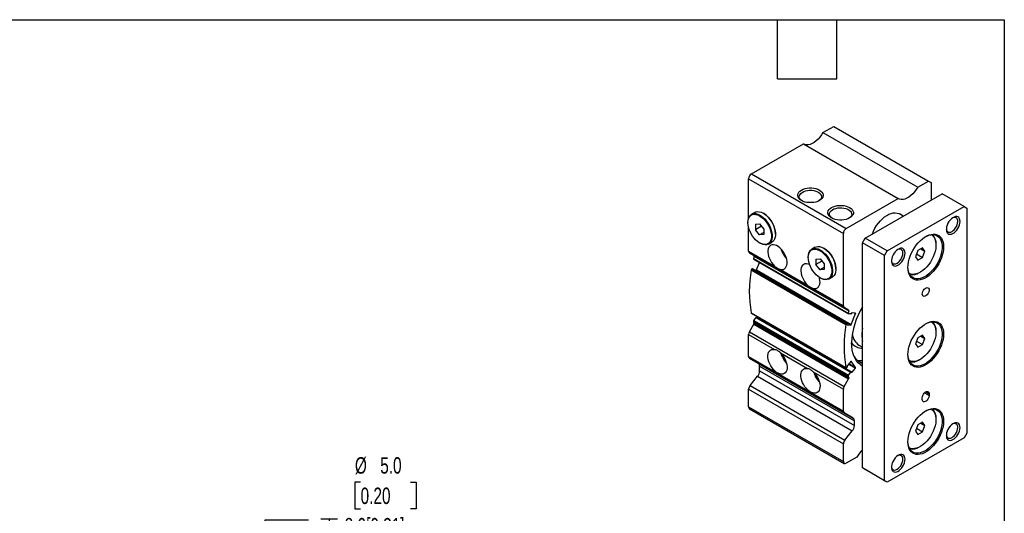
# Model space of a CAD drawing. Header units: millimetres. Extents: x 25 to 1092, y 25 to 838.
# Tile 5 of 5: x 585 to 1092, y 584 to 838. Entities that reach past the tile are written whole.
import ezdxf

# ---------------------------------------------------------------- set-up
doc = ezdxf.new("R2010")
doc.units = ezdxf.units.MM
doc.header["$LTSCALE"] = 4
doc.linetypes.add('SLD-Solid', pattern=[0])
doc.layers.add('DIMENSIONS', color=140, linetype='SLD-Solid', lineweight=25)
doc.layers.add('TEXT', color=140, linetype='SLD-Solid', lineweight=25)
doc.styles.add('SLDTEXTSTYLE0', font='TXT', dxfattribs={"width": 0.7})
doc.dimstyles.new('SLDDIMSTYLE3', dxfattribs={"dimtxt": 8.632031, "dimasz": 13.208, "dimexe": 0, "dimexo": 0.0625, "dimgap": 2.158008, "dimtad": 0, "dimtih": 1, "dimtoh": 1, "dimrnd": 1e-09, "dimzin": 4, "dimdsep": 46, "dimtxsty": 'SLDTEXTSTYLE0', "dimsah": 1, "dimcen": 0, "dimadec": 0, "dimazin": 1, "dimtfac": 1, "dimtofl": 0, "dimtmove": 0, "dimatfit": 3, "dimfxl": 0, "dimfrac": 2, "dimtolj": 1, "dimtzin": 12, "dimarcsym": 0})

# ---------------------------------------------------------------- blocks, each defined once
blk = doc.blocks.new('SW_SYMBOL_HOLE_DEPTH')
at = {"layer": 'DIMENSIONS', "color": 0}
for p, q in [((0, 3500), (3200, 3500)), ((400, 2220), (1600, 300)), ((1600, 3500), (1600, 300)), ((2800, 2220), (1600, 300))]:
    blk.add_line(p, q, dxfattribs=at)
blk = doc.blocks.new('_D_14')
at = {"layer": 'DIMENSIONS'}
for p, q in [((760.58, 600.02), (757.68, 600.02)), ((757.68, 600.02), (757.68, 586.3)), ((786.23, 600.02), (789.13, 600.02)), ((789.13, 600.02), (789.13, 586.3)), ((757.68, 586.3), (760.58, 586.3)), ((789.13, 586.3), (786.23, 586.3)), ((702.69, 487.08), (711.47, 580.63)), ((711.47, 580.63), (733.69, 580.63))]:
    blk.add_line(p, q, dxfattribs=at)
blk.add_solid([(702.69, 487.08), (705.95, 500.04), (701.9, 500.42)], dxfattribs=at)
at = {"layer": 'DIMENSIONS', "xscale": 0.002688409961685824, "yscale": 0.002688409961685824, "zscale": 0.002688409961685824}
blk.add_blockref('SW_SYMBOL_HOLE_DEPTH', (740.04, 571.79), dxfattribs=at)
at = {"layer": 'DIMENSIONS', "char_height": 8.467, "attachment_point": 1, "style": 'SLDTEXTSTYLE0'}
for s, insert in [('%%c', (757.65, 612.87)), ('5.0', (770.69, 612.87)), ('0.20', (760.58, 597.22)), ('8.0[0.31]', (752.39, 581.56)), ('H7', (765.57, 567.85))]:
    blk.add_mtext(s, dxfattribs=dict(at, insert=insert))

msp = doc.modelspace()

# ---------------------------------------------------------------- linework, layer by layer
for p, q in [((998.78, 780.051), (1004.337, 783.259)), ((1004.337, 783.259), (1053.128, 755.093)), ((998.78, 780.051), (1047.571, 751.885)), ((961.911, 758.767), (988.681, 774.221)), ((988.681, 774.221), (1037.472, 746.055)), ((960.497, 756.318), (1009.287, 728.151)), ((960.497, 736.207), (960.497, 756.318)), ((961.911, 758.767), (1010.701, 730.601)), ((1047.571, 751.885), (1053.128, 755.093)), ((1053.128, 755.093), (1054.542, 754.276)), ((1054.542, 754.276), (1054.542, 745.296)), ((1010.701, 730.601), (1037.472, 746.055)), ((1020.601, 725.702), (1060.199, 748.562)), ((1071.513, 742.031), (1060.199, 748.562)), ((1031.915, 719.171), (1071.513, 742.031)), ((1071.513, 742.031), (1072.927, 741.214)), ((1072.927, 741.214), (1072.927, 625.265)), ((963.638, 738.956), (961.941, 737.976)), ((968.276, 738.395), (968.064, 738.517)), ((1040.171, 737), (1038.164, 738.158)), ((960.108, 733.924), (960.108, 733.679)), ((960.497, 719.025), (960.497, 730.991)), ((964.032, 732.828), (966.154, 733.018)), ((964.032, 732.828), (964.032, 729.999)), ((967.138, 731.793), (964.032, 729.999)), ((966.154, 733.018), (968.275, 730.379)), ((966.154, 727.361), (964.032, 729.999)), ((968.275, 728.585), (966.154, 727.361)), ((968.275, 727.55), (966.154, 727.361)), ((968.275, 730.379), (968.275, 727.55)), ((974.321, 727.679), (974.321, 727.924)), ((1009.287, 690.859), (1009.287, 728.151)), ((1019.187, 723.253), (1020.601, 725.702)), ((1031.915, 719.171), (1020.601, 725.702)), ((966.153, 723.208), (966.365, 723.086)), ((970.79, 722.647), (972.487, 723.627)), ((994.751, 720.995), (993.054, 720.015)), ((999.389, 720.434), (999.177, 720.556)), ((1030.5, 716.722), (1019.187, 723.253)), ((1019.187, 607.304), (1019.187, 723.253)), ((1050.11, 720.693), (1047.66, 719.278)), ((1051.335, 718.95), (1050.11, 720.693)), ((1057.017, 722.23), (1057.017, 722.638)), ((960.497, 719.025), (973.848, 711.318)), ((960.911, 718.109), (1009.701, 689.943)), ((963.161, 716.81), (960.911, 718.109)), ((962.971, 715.279), (1011.761, 687.113)), ((963.161, 716.81), (1011.952, 688.643)), ((963.247, 716.443), (1012.038, 688.277)), ((991.221, 715.963), (991.221, 715.718)), ((1030.5, 716.722), (1031.915, 719.171)), ((1030.5, 600.773), (1030.5, 716.722)), ((1047.66, 719.278), (1046.436, 716.122)), ((1046.436, 716.122), (1047.66, 714.379)), ((1047.004, 717.586), (1050.11, 715.793)), ((1047.66, 714.379), (1050.11, 715.793)), ((1049.213, 720.175), (1051.335, 718.95)), ((1050.11, 715.793), (1051.335, 718.95)), ((963.059, 714.921), (1011.849, 686.755)), ((964.567, 709.302), (966.072, 713.182)), ((995.145, 714.867), (997.266, 715.057)), ((995.145, 714.867), (995.145, 712.038)), ((998.251, 713.832), (995.145, 712.038)), ((997.266, 709.4), (995.145, 712.038)), ((997.266, 715.057), (999.388, 712.418)), ((999.388, 710.624), (997.266, 709.4)), ((999.388, 712.418), (999.388, 709.589)), ((961.811, 709.352), (1010.601, 681.186)), ((962.334, 709.926), (1011.124, 681.76)), ((962.334, 709.926), (962.491, 709.912)), ((962.491, 709.912), (1011.281, 681.746)), ((1011.325, 681.732), (962.535, 709.898)), ((963.964, 709.073), (964.277, 709.045)), ((964.277, 709.045), (1013.067, 680.879)), ((964.567, 709.302), (1013.357, 681.136)), ((976.844, 709.588), (990.818, 701.521)), ((997.265, 705.247), (997.477, 705.125)), ((999.388, 709.589), (997.266, 709.4)), ((1001.903, 704.686), (1003.6, 705.666)), ((1005.433, 709.718), (1005.433, 709.963)), ((1048.533, 707.942), (1048.886, 708.146)), ((993.815, 699.791), (1009.287, 690.859)), ((1011.952, 688.643), (1009.701, 689.943)), ((961.811, 687.218), (1010.601, 659.052)), ((961.907, 687.067), (1010.697, 658.901)), ((1013.429, 656.695), (964.639, 684.861)), ((965.015, 684.832), (965.257, 685.133)), ((965.015, 684.832), (1013.805, 656.666)), ((1013.173, 686.621), (1011.923, 686.733)), ((1013.357, 681.136), (1015.567, 686.831)), ((1013.516, 687.014), (1013.463, 686.878)), ((1015.489, 687.121), (1013.805, 687.271)), ((1014.987, 687.166), (1015.567, 686.831)), ((960.911, 677.422), (963.161, 681.32)), ((962.971, 682.631), (1011.761, 654.465)), ((963.132, 683.197), (964.383, 684.752)), ((963.132, 683.197), (1011.923, 655.031)), ((963.161, 681.32), (1011.952, 653.154)), ((963.247, 681.786), (1012.038, 653.62)), ((964.383, 684.752), (1013.173, 656.586)), ((1011.124, 681.76), (1011.281, 681.746)), ((1011.359, 681.456), (1011.306, 681.319)), ((1011.306, 681.074), (1011.383, 681.029)), ((1011.383, 681.029), (1013.067, 680.879)), ((960.497, 676.028), (973.848, 668.321)), ((960.497, 664.725), (960.497, 676.028)), ((960.911, 677.422), (1009.701, 649.256)), ((1050.11, 675.783), (1047.66, 674.369)), ((1049.213, 675.265), (1051.335, 674.04)), ((1051.335, 674.04), (1050.11, 675.783)), ((1057.017, 677.32), (1057.017, 677.729)), ((1017.332, 670.635), (1019.187, 669.564)), ((1047.66, 674.369), (1046.436, 671.212)), ((1046.436, 671.212), (1047.66, 669.469)), ((1047.004, 672.677), (1050.11, 670.884)), ((1047.66, 669.469), (1050.11, 670.884)), ((1050.11, 670.884), (1051.335, 674.04)), ((960.497, 664.725), (1009.287, 636.559)), ((976.844, 666.591), (990.818, 658.524)), ((960.911, 663.809), (1009.701, 635.643)), ((965.532, 661.141), (960.911, 663.809)), ((965.532, 661.141), (1014.323, 632.974)), ((966.154, 659.767), (1014.944, 631.601)), ((966.154, 657.297), (966.154, 659.767)), ((1011.306, 659.732), (1011.359, 659.657)), ((1013.067, 662.207), (1011.383, 660.112)), ((1011.943, 660.808), (1015.489, 658.761)), ((1012.176, 661.098), (1015.567, 659.14)), ((1013.279, 662.329), (1013.357, 662.284)), ((1015.567, 659.14), (1013.357, 662.284)), ((1048.533, 663.033), (1048.886, 663.237)), ((961.204, 649.725), (965.093, 654.563)), ((965.093, 654.563), (1013.883, 626.397)), ((966.154, 657.297), (1014.944, 629.131)), ((993.815, 656.794), (1009.287, 647.862)), ((1011.281, 659.277), (1011.124, 659.082)), ((1011.923, 655.031), (1013.173, 656.586)), ((1013.463, 656.664), (1013.516, 656.589)), ((1013.805, 656.666), (1015.489, 658.761)), ((961.204, 649.725), (1009.994, 621.559)), ((1009.701, 649.256), (1011.952, 653.154)), ((960.497, 647.903), (1009.287, 619.737)), ((960.497, 638.736), (960.497, 647.903)), ((1009.287, 636.559), (1009.287, 647.862)), ((1050.313, 644.892), (1050.286, 644.836)), ((1051.112, 646.028), (1053.481, 644.66)), ((1051.713, 646.497), (1053.481, 645.476)), ((1053.481, 645.476), (1053.481, 644.66)), ((1049.946, 642.619), (1049.946, 643.435)), ((960.497, 638.736), (1009.287, 610.57)), ((960.911, 637.82), (1009.701, 609.654)), ((1014.323, 632.974), (1009.701, 635.643)), ((1014.944, 629.131), (1014.944, 631.601)), ((1047.66, 629.459), (1046.436, 626.302)), ((1050.11, 630.873), (1047.66, 629.459)), ((1049.213, 630.355), (1051.335, 629.13)), ((1051.335, 629.13), (1050.11, 630.873)), ((1050.11, 625.974), (1051.335, 629.13)), ((1057.017, 632.411), (1057.017, 632.819)), ((1009.994, 621.559), (1013.883, 626.397)), ((1046.436, 626.302), (1047.66, 624.56)), ((1047.004, 627.767), (1050.11, 625.974)), ((1047.66, 624.56), (1050.11, 625.974)), ((1072.927, 625.265), (1071.513, 622.816)), ((1009.287, 610.57), (1009.287, 619.737)), ((1071.513, 622.816), (1031.915, 599.956)), ((1048.533, 618.123), (1048.886, 618.327)), ((1016.258, 612.961), (1010.701, 609.753)), ((1030.5, 600.773), (1019.187, 607.304)), ((1020.601, 606.487), (1019.187, 607.304)), ((1031.915, 599.956), (1020.601, 606.487)), ((1031.915, 599.956), (1030.5, 600.773))]:
    msp.add_line(p, q)
at = {"flags": 128}
for points in [[(998.78, 780.051), (998.014, 778.828), (997.159, 777.69), (996.232, 776.659), (995.253, 775.757), (994.242, 775.003), (993.22, 774.413), (992.209, 774), (991.23, 773.771), (990.303, 773.732), (989.447, 773.883), (988.782, 774.163)], [(987.665, 745.06), (986.928, 745.567), (986.354, 746.141), (985.962, 746.763), (985.763, 747.415), (985.763, 748.076), (985.962, 748.728), (986.354, 749.35), (986.928, 749.924), (987.665, 750.431), (988.543, 750.856), (989.536, 751.187), (990.614, 751.414), (991.743, 751.529), (992.89, 751.529), (994.019, 751.414), (995.097, 751.187), (996.09, 750.856), (996.968, 750.431), (997.705, 749.924), (998.279, 749.35), (998.671, 748.728), (998.87, 748.076), (998.87, 747.415), (998.671, 746.763), (998.279, 746.141), (997.705, 745.567), (996.968, 745.06), (996.09, 744.635), (995.097, 744.304), (994.019, 744.077), (992.89, 743.962), (991.743, 743.962), (990.614, 744.077), (989.536, 744.304), (988.543, 744.635), (987.665, 745.06)], [(1047.571, 751.885), (1046.805, 750.662), (1045.949, 749.523), (1045.022, 748.492), (1044.043, 747.591), (1043.032, 746.837), (1042.01, 746.247), (1040.999, 745.834), (1040.02, 745.605), (1039.093, 745.566), (1038.238, 745.717), (1037.472, 746.055)], [(987.988, 744.886), (987.577, 745.195), (987.056, 745.746), (986.725, 746.344), (986.596, 746.968), (986.673, 747.594), (986.955, 748.201), (987.43, 748.766), (988.082, 749.269), (988.887, 749.691), (989.816, 750.018), (990.835, 750.238), (991.908, 750.342), (992.996, 750.327), (994.059, 750.193), (995.059, 749.946), (995.96, 749.594), (996.729, 749.15), (997.339, 748.63), (997.767, 748.052), (997.999, 747.439), (998.024, 746.811), (997.844, 746.192), (997.464, 745.603), (996.898, 745.067), (996.645, 744.886)], [(1003.221, 736.08), (1002.484, 736.587), (1001.911, 737.16), (1001.519, 737.782), (1001.319, 738.434), (1001.319, 739.096), (1001.519, 739.748), (1001.911, 740.37), (1002.484, 740.943), (1003.221, 741.45), (1004.1, 741.876), (1005.093, 742.207), (1006.17, 742.433), (1007.3, 742.548), (1008.446, 742.548), (1009.576, 742.433), (1010.653, 742.207), (1011.646, 741.876), (1012.525, 741.45), (1013.262, 740.943), (1013.835, 740.37), (1014.227, 739.748), (1014.426, 739.096), (1014.426, 738.434), (1014.227, 737.782), (1013.835, 737.16), (1013.262, 736.587), (1012.525, 736.08), (1011.646, 735.654), (1010.653, 735.323), (1009.576, 735.097), (1008.446, 734.982), (1007.3, 734.982), (1006.17, 735.097), (1005.093, 735.323), (1004.1, 735.654), (1003.221, 736.08)], [(1003.514, 735.926), (1003.134, 736.214), (1002.612, 736.766), (1002.281, 737.364), (1002.152, 737.987), (1002.23, 738.614), (1002.511, 739.221), (1002.987, 739.785), (1003.639, 740.288), (1004.444, 740.711), (1005.372, 741.038), (1006.392, 741.257), (1007.465, 741.361), (1008.552, 741.346), (1009.615, 741.213), (1010.615, 740.965), (1011.516, 740.613), (1012.286, 740.169), (1012.895, 739.649), (1013.324, 739.072), (1013.555, 738.458), (1013.581, 737.83), (1013.4, 737.211), (1013.02, 736.623), (1012.454, 736.086), (1012.202, 735.905)], [(960.108, 733.924), (960.181, 734.985), (960.399, 735.936), (960.758, 736.756), (961.247, 737.424), (961.857, 737.926), (962.572, 738.249), (963.376, 738.386), (964.25, 738.334), (965.174, 738.094), (966.126, 737.671), (967.083, 737.076), (968.024, 736.322), (968.926, 735.428), (969.767, 734.413), (970.529, 733.303), (971.194, 732.122), (971.745, 730.899), (972.17, 729.662), (972.459, 728.441), (972.605, 727.263), (972.605, 726.156), (972.459, 725.147), (972.17, 724.26), (971.745, 723.513), (971.194, 722.927), (970.529, 722.513), (969.767, 722.282), (968.926, 722.24), (968.024, 722.386), (967.083, 722.719), (966.365, 723.086)], [(960.108, 733.679), (960.179, 734.704), (960.39, 735.623), (960.736, 736.415), (961.209, 737.06), (961.798, 737.545), (962.489, 737.857), (963.265, 737.99), (964.11, 737.939), (965.003, 737.707), (965.922, 737.299), (966.847, 736.724), (967.756, 735.996), (968.627, 735.132), (969.44, 734.152), (970.176, 733.079), (970.818, 731.938), (971.35, 730.757), (971.761, 729.562), (972.04, 728.382), (972.182, 727.244), (972.182, 726.175), (972.04, 725.2), (971.761, 724.342), (971.35, 723.621), (970.818, 723.055), (970.176, 722.655), (969.44, 722.432), (968.627, 722.391), (967.756, 722.532), (966.847, 722.854), (965.922, 723.347), (965.003, 724), (964.11, 724.798), (963.265, 725.723), (962.489, 726.753), (961.798, 727.863), (961.209, 729.027), (960.736, 730.219), (960.39, 731.41), (960.179, 732.573), (960.108, 733.679)], [(963.638, 738.956), (964.269, 739.228), (965.073, 739.366), (965.948, 739.313), (966.871, 739.073), (967.823, 738.651), (968.78, 738.056), (969.721, 737.302), (970.623, 736.408), (971.464, 735.393), (972.226, 734.283), (972.891, 733.102), (973.442, 731.879), (973.867, 730.642), (974.156, 729.42), (974.302, 728.242), (974.302, 727.136), (974.156, 726.127), (973.867, 725.239), (973.442, 724.493), (972.891, 723.906), (972.487, 723.627)], [(1024.161, 727.758), (1024.213, 727.895), (1024.831, 729.348), (1025.565, 730.768), (1026.404, 732.131), (1027.333, 733.416), (1028.337, 734.601), (1029.4, 735.666), (1030.504, 736.594), (1031.631, 737.371), (1032.763, 737.982), (1033.881, 738.419), (1034.967, 738.674), (1036.003, 738.742), (1036.971, 738.623), (1037.857, 738.319), (1038.164, 738.158)], [(1069.391, 734.274), (1069.319, 735.054), (1069.105, 735.718), (1068.758, 736.24), (1068.292, 736.598), (1067.726, 736.777), (1067.084, 736.77), (1066.391, 736.577), (1065.677, 736.207), (1064.969, 735.673), (1064.299, 734.999), (1063.692, 734.212), (1063.173, 733.343), (1062.764, 732.429), (1062.482, 731.507), (1062.338, 730.615), (1062.338, 729.789), (1062.482, 729.063), (1062.764, 728.467), (1063.173, 728.025), (1063.692, 727.755), (1064.299, 727.668), (1064.969, 727.769), (1065.677, 728.052), (1066.391, 728.506), (1067.084, 729.113), (1067.726, 729.847), (1068.292, 730.68), (1068.758, 731.575), (1069.105, 732.498), (1069.319, 733.41), (1069.391, 734.274)], [(1062.333, 730.545), (1062.394, 730.136), (1062.613, 729.54), (1062.966, 729.095), (1063.435, 728.825), (1063.997, 728.741), (1064.623, 728.85), (1065.281, 729.144), (1065.94, 729.61), (1066.566, 730.225), (1067.128, 730.956), (1067.597, 731.768), (1067.95, 732.621), (1068.169, 733.47), (1068.243, 734.274)], [(1042.521, 710.596), (1042.594, 711.969), (1042.81, 713.403), (1043.167, 714.877), (1043.658, 716.367), (1044.277, 717.849), (1045.013, 719.301), (1045.854, 720.699), (1046.788, 722.022), (1047.8, 723.248), (1048.873, 724.359), (1049.991, 725.336), (1051.136, 726.164), (1052.291, 726.83), (1053.436, 727.324), (1054.554, 727.638), (1055.627, 727.767), (1056.639, 727.709), (1057.573, 727.465), (1058.414, 727.038), (1059.15, 726.436), (1059.769, 725.667), (1060.26, 724.745), (1060.617, 723.683), (1060.833, 722.498), (1060.906, 721.21), (1060.833, 719.837), (1060.617, 718.403), (1060.26, 716.929), (1059.769, 715.439), (1059.15, 713.957), (1058.414, 712.505), (1057.573, 711.107), (1056.639, 709.784), (1055.627, 708.558), (1054.554, 707.447), (1053.436, 706.47), (1052.291, 705.642), (1051.136, 704.976), (1049.991, 704.482), (1048.873, 704.168), (1047.8, 704.039), (1046.788, 704.097), (1045.854, 704.341), (1045.013, 704.768), (1044.277, 705.371), (1043.658, 706.139), (1043.167, 707.061), (1042.81, 708.123), (1042.594, 709.308), (1042.521, 710.596)], [(1051.534, 726.412), (1052.209, 726.757), (1053.327, 727.193), (1054.413, 727.448), (1055.448, 727.517), (1056.417, 727.398), (1057.302, 727.093), (1058.09, 726.609), (1058.768, 725.952), (1059.323, 725.133), (1059.749, 724.166), (1060.036, 723.067), (1060.181, 721.853), (1060.181, 720.545), (1060.036, 719.165), (1059.749, 717.734), (1059.323, 716.276), (1058.768, 714.815), (1058.09, 713.376), (1057.302, 711.982), (1056.417, 710.655), (1055.448, 709.418), (1054.413, 708.291), (1053.327, 707.292), (1052.209, 706.438), (1051.077, 705.742), (1049.949, 705.217), (1048.845, 704.87), (1047.782, 704.709), (1046.778, 704.734), (1045.849, 704.946), (1045.011, 705.341), (1044.276, 705.913), (1043.659, 706.653), (1043.167, 707.547), (1042.81, 708.583), (1042.594, 709.741), (1042.523, 710.804)], [(1054.66, 727.481), (1054.916, 727.316), (1055.589, 726.72), (1056.143, 725.961), (1056.567, 725.051), (1056.854, 724.007), (1056.999, 722.847), (1056.999, 721.593), (1056.854, 720.266), (1056.567, 718.89), (1056.143, 717.491), (1055.589, 716.092), (1054.916, 714.719), (1054.135, 713.396), (1053.261, 712.147), (1052.308, 710.994), (1051.294, 709.958), (1050.238, 709.057), (1049.157, 708.308), (1048.071, 707.723), (1047, 707.313), (1045.962, 707.086), (1044.977, 707.045), (1044.062, 707.192), (1043.232, 707.522), (1043.161, 707.562)], [(976.844, 709.588), (977.629, 709.511), (978.346, 709.622), (978.974, 709.918), (979.497, 710.39), (979.896, 711.024), (980.162, 711.802), (980.287, 712.7), (980.265, 713.692), (980.099, 714.75), (979.794, 715.841), (979.357, 716.934), (978.802, 717.997), (978.146, 718.998), (977.407, 719.907), (976.607, 720.699), (975.771, 721.35), (974.921, 721.84), (974.085, 722.155), (973.285, 722.287), (972.546, 722.23), (971.89, 721.987), (971.335, 721.565), (970.898, 720.976), (970.593, 720.238), (970.427, 719.372), (970.405, 718.404), (970.53, 717.363), (970.796, 716.278), (971.195, 715.182), (971.717, 714.107), (972.346, 713.085), (973.063, 712.146), (973.848, 711.318)], [(991.221, 715.963), (991.294, 717.024), (991.512, 717.975), (991.87, 718.795), (992.36, 719.463), (992.969, 719.965), (993.685, 720.288), (994.489, 720.425), (995.363, 720.373), (996.287, 720.133), (997.239, 719.71), (998.196, 719.115), (999.137, 718.361), (1000.038, 717.467), (1000.88, 716.453), (1001.642, 715.342), (1002.306, 714.161), (1002.858, 712.938), (1003.283, 711.701), (1003.572, 710.48), (1003.718, 709.302), (1003.718, 708.195), (1003.572, 707.186), (1003.283, 706.299), (1002.858, 705.553), (1002.306, 704.966), (1001.642, 704.552), (1000.88, 704.321), (1000.038, 704.279), (999.137, 704.425), (998.196, 704.758), (997.477, 705.125)], [(994.751, 720.995), (995.382, 721.267), (996.186, 721.405), (997.06, 721.352), (997.984, 721.112), (998.936, 720.69), (999.893, 720.095), (1000.834, 719.341), (1001.735, 718.447), (1002.577, 717.432), (1003.339, 716.322), (1004.003, 715.141), (1004.555, 713.918), (1004.98, 712.681), (1005.269, 711.459), (1005.415, 710.281), (1005.415, 709.175), (1005.269, 708.166), (1004.98, 707.278), (1004.555, 706.532), (1004.003, 705.945), (1003.6, 705.666)], [(1041.107, 717.945), (1041.035, 718.725), (1040.82, 719.39), (1040.473, 719.912), (1040.007, 720.27), (1039.442, 720.449), (1038.799, 720.442), (1038.107, 720.249), (1037.392, 719.878), (1036.685, 719.345), (1036.014, 718.671), (1035.407, 717.884), (1034.889, 717.015), (1034.48, 716.101), (1034.198, 715.179), (1034.054, 714.287), (1034.054, 713.461), (1034.198, 712.735), (1034.48, 712.138), (1034.889, 711.696), (1035.407, 711.427), (1036.014, 711.34), (1036.685, 711.44), (1037.392, 711.724), (1038.107, 712.178), (1038.799, 712.785), (1039.442, 713.519), (1040.007, 714.351), (1040.473, 715.247), (1040.82, 716.17), (1041.035, 717.082), (1041.107, 717.945)], [(991.221, 715.718), (991.291, 716.743), (991.502, 717.662), (991.848, 718.454), (992.321, 719.099), (992.91, 719.584), (993.601, 719.896), (994.378, 720.029), (995.223, 719.978), (996.115, 719.746), (997.035, 719.338), (997.96, 718.763), (998.868, 718.035), (999.739, 717.171), (1000.553, 716.191), (1001.289, 715.118), (1001.931, 713.977), (1002.463, 712.796), (1002.874, 711.601), (1003.153, 710.421), (1003.294, 709.283), (1003.294, 708.214), (1003.153, 707.239), (1002.874, 706.381), (1002.463, 705.661), (1001.931, 705.094), (1001.289, 704.694), (1000.553, 704.471), (999.739, 704.43), (998.868, 704.571), (997.96, 704.893), (997.035, 705.386), (996.115, 706.039), (995.223, 706.837), (994.378, 707.762), (993.601, 708.792), (992.91, 709.902), (992.321, 711.066), (991.848, 712.258), (991.502, 713.449), (991.291, 714.612), (991.221, 715.718)], [(1034.049, 714.217), (1034.11, 713.808), (1034.329, 713.212), (1034.682, 712.767), (1035.151, 712.496), (1035.712, 712.413), (1036.338, 712.522), (1036.997, 712.816), (1037.656, 713.282), (1038.282, 713.897), (1038.844, 714.628), (1039.313, 715.44), (1039.665, 716.292), (1039.884, 717.142), (1039.959, 717.945)], [(991.931, 712.024), (991.892, 712.043), (991.055, 712.358), (990.256, 712.49), (989.517, 712.433), (988.86, 712.19), (988.306, 711.768), (987.869, 711.179), (987.563, 710.441), (987.397, 709.575), (987.376, 708.607), (987.5, 707.566), (987.766, 706.481), (988.166, 705.385), (988.688, 704.31), (989.317, 703.288), (990.034, 702.349), (990.818, 701.521)], [(962.491, 709.912), (962.524, 709.903), (962.535, 709.898)], [(993.815, 699.791), (994.599, 699.714), (995.316, 699.825), (995.945, 700.121), (996.467, 700.593), (996.867, 701.227), (997.133, 702.005), (997.257, 702.903), (997.236, 703.896), (997.07, 704.953), (996.957, 705.414)], [(1049.946, 696.919), (1050.017, 697.535), (1050.226, 698.184), (1050.556, 698.814), (1050.979, 699.372), (1051.462, 699.815), (1051.965, 700.105), (1052.448, 700.22), (1052.871, 700.15), (1053.201, 699.901), (1053.41, 699.493), (1053.481, 698.96), (1053.41, 698.343), (1053.201, 697.694), (1052.871, 697.065), (1052.448, 696.506), (1051.965, 696.064), (1051.462, 695.773), (1050.979, 695.658), (1050.556, 695.728), (1050.226, 695.977), (1050.017, 696.385), (1049.946, 696.919)], [(964.383, 684.752), (964.421, 684.794), (964.461, 684.828), (964.503, 684.854), (964.544, 684.87), (964.583, 684.875), (964.618, 684.87), (964.639, 684.861)], [(1011.923, 686.733), (1011.874, 686.744), (1011.831, 686.767), (1011.797, 686.803), (1011.77, 686.849), (1011.753, 686.905), (1011.746, 686.969), (1011.749, 687.039), (1011.761, 687.113)], [(1015.489, 687.121), (1015.523, 687.112), (1015.552, 687.094), (1015.574, 687.066), (1015.588, 687.029), (1015.595, 686.986), (1015.594, 686.937), (1015.584, 686.885), (1015.567, 686.831)], [(1011.383, 681.029), (1011.35, 681.038), (1011.321, 681.057), (1011.299, 681.085), (1011.285, 681.121), (1011.278, 681.165), (1011.279, 681.213), (1011.289, 681.266), (1011.306, 681.319)], [(1011.281, 681.746), (1011.315, 681.737), (1011.343, 681.719), (1011.365, 681.69), (1011.38, 681.654), (1011.387, 681.611), (1011.385, 681.562), (1011.376, 681.51), (1011.359, 681.456)], [(1042.521, 665.687), (1042.594, 667.059), (1042.81, 668.493), (1043.167, 669.967), (1043.658, 671.457), (1044.277, 672.94), (1045.013, 674.391), (1045.854, 675.79), (1046.788, 677.112), (1047.8, 678.339), (1048.873, 679.449), (1049.991, 680.426), (1051.136, 681.254), (1052.291, 681.921), (1053.436, 682.415), (1054.554, 682.729), (1055.627, 682.858), (1056.639, 682.799), (1057.573, 682.555), (1058.414, 682.128), (1059.15, 681.526), (1059.769, 680.757), (1060.26, 679.835), (1060.617, 678.773), (1060.833, 677.589), (1060.906, 676.3), (1060.833, 674.928), (1060.617, 673.493), (1060.26, 672.02), (1059.769, 670.53), (1059.15, 669.047), (1058.414, 667.595), (1057.573, 666.197), (1056.639, 664.874), (1055.627, 663.648), (1054.554, 662.538), (1053.436, 661.561), (1052.291, 660.732), (1051.136, 660.066), (1049.991, 659.572), (1048.873, 659.258), (1047.8, 659.129), (1046.788, 659.187), (1045.854, 659.432), (1045.013, 659.858), (1044.277, 660.461), (1043.658, 661.229), (1043.167, 662.152), (1042.81, 663.214), (1042.594, 664.398), (1042.521, 665.687)], [(1051.534, 681.502), (1052.209, 681.847), (1053.327, 682.284), (1054.413, 682.538), (1055.448, 682.607), (1056.417, 682.488), (1057.302, 682.184), (1058.09, 681.699), (1058.768, 681.042), (1059.323, 680.223), (1059.749, 679.256), (1060.036, 678.157), (1060.181, 676.943), (1060.181, 675.636), (1060.036, 674.255), (1059.749, 672.824), (1059.323, 671.366), (1058.768, 669.906), (1058.09, 668.466), (1057.302, 667.072), (1056.417, 665.745), (1055.448, 664.508), (1054.413, 663.381), (1053.327, 662.382), (1052.209, 661.528), (1051.077, 660.832), (1049.949, 660.307), (1048.845, 659.961), (1047.782, 659.799), (1046.778, 659.824), (1045.849, 660.036), (1045.011, 660.431), (1044.276, 661.003), (1043.659, 661.743), (1043.167, 662.638), (1042.81, 663.673), (1042.594, 664.832), (1042.523, 665.894)], [(1054.66, 682.571), (1054.916, 682.407), (1055.589, 681.811), (1056.143, 681.051), (1056.567, 680.141), (1056.854, 679.097), (1056.999, 677.937), (1056.999, 676.683), (1056.854, 675.356), (1056.567, 673.981), (1056.143, 672.581), (1055.589, 671.182), (1054.916, 669.809), (1054.135, 668.486), (1053.261, 667.237), (1052.308, 666.084), (1051.294, 665.048), (1050.238, 664.148), (1049.157, 663.398), (1048.071, 662.813), (1047, 662.403), (1045.962, 662.176), (1044.977, 662.135), (1044.062, 662.282), (1043.232, 662.613), (1043.161, 662.652)], [(1019.187, 659.756), (1019.059, 659.825), (1017.948, 660.555), (1016.946, 661.456), (1016.061, 662.521), (1015.3, 663.742), (1014.67, 665.109), (1014.174, 666.611), (1013.817, 668.238), (1013.602, 669.975), (1013.53, 671.81)], [(976.844, 666.591), (977.629, 665.762), (978.346, 664.823), (978.974, 663.801), (979.497, 662.727), (979.896, 661.631), (980.162, 660.546), (980.287, 659.504), (980.265, 658.536), (980.099, 657.671), (979.794, 656.932), (979.357, 656.344), (978.802, 655.922), (978.146, 655.679), (977.407, 655.622), (976.607, 655.753), (975.771, 656.069), (974.921, 656.559), (974.085, 657.209), (973.285, 658.001), (972.546, 658.911), (971.89, 659.912), (971.335, 660.974), (970.898, 662.067), (970.593, 663.159), (970.427, 664.216), (970.405, 665.209), (970.53, 666.107), (970.796, 666.885), (971.195, 667.519), (971.717, 667.991), (972.346, 668.287), (973.063, 668.398), (973.848, 668.321)], [(1013.067, 662.207), (1013.105, 662.248), (1013.146, 662.282), (1013.187, 662.308), (1013.228, 662.324), (1013.267, 662.329), (1013.303, 662.324), (1013.333, 662.309), (1013.357, 662.284)], [(1016.667, 662.669), (1017.891, 662.719), (1019.187, 662.902)], [(993.815, 656.794), (994.599, 655.966), (995.316, 655.026), (995.945, 654.004), (996.467, 652.93), (996.867, 651.834), (997.133, 650.749), (997.257, 649.707), (997.236, 648.739), (997.07, 647.874), (996.764, 647.135), (996.327, 646.547), (995.773, 646.125), (995.116, 645.882), (994.377, 645.825), (993.578, 645.956), (992.741, 646.272), (991.892, 646.762), (991.055, 647.412), (990.256, 648.204), (989.517, 649.114), (988.86, 650.115), (988.306, 651.178), (987.869, 652.271), (987.563, 653.362), (987.397, 654.419), (987.376, 655.412), (987.5, 656.31), (987.766, 657.088), (988.166, 657.722), (988.688, 658.194), (989.317, 658.49), (990.034, 658.601), (990.818, 658.524)], [(1011.124, 659.082), (1011.047, 659), (1010.965, 658.936), (1010.882, 658.895), (1010.802, 658.878), (1010.731, 658.886), (1010.671, 658.92), (1010.627, 658.976), (1010.601, 659.052)], [(1013.173, 656.586), (1013.211, 656.628), (1013.251, 656.662), (1013.293, 656.688), (1013.334, 656.704), (1013.373, 656.709), (1013.408, 656.704), (1013.439, 656.689), (1013.463, 656.664)], [(1013.805, 656.666), (1013.767, 656.625), (1013.727, 656.59), (1013.685, 656.565), (1013.644, 656.549), (1013.605, 656.543), (1013.57, 656.548), (1013.54, 656.564), (1013.516, 656.589)], [(1049.946, 643.435), (1050.017, 644.052), (1050.226, 644.701), (1050.556, 645.33), (1050.979, 645.889), (1051.462, 646.331), (1051.965, 646.622), (1052.448, 646.737), (1052.871, 646.667), (1053.201, 646.418), (1053.41, 646.01), (1053.481, 645.476)], [(1053.481, 644.66), (1053.41, 644.043), (1053.201, 643.394), (1052.871, 642.765), (1052.448, 642.206), (1051.965, 641.764), (1051.462, 641.473), (1050.979, 641.358), (1050.556, 641.428), (1050.226, 641.677), (1050.017, 642.085), (1049.946, 642.619)], [(1042.521, 620.777), (1042.594, 622.149), (1042.81, 623.583), (1043.167, 625.057), (1043.658, 626.547), (1044.277, 628.03), (1045.013, 629.482), (1045.854, 630.88), (1046.788, 632.203), (1047.8, 633.429), (1048.873, 634.539), (1049.991, 635.516), (1051.136, 636.344), (1052.291, 637.011), (1053.436, 637.505), (1054.554, 637.819), (1055.627, 637.948), (1056.639, 637.89), (1057.573, 637.645), (1058.414, 637.218), (1059.15, 636.616), (1059.769, 635.848), (1060.26, 634.925), (1060.617, 633.863), (1060.833, 632.679), (1060.906, 631.39), (1060.833, 630.018), (1060.617, 628.584), (1060.26, 627.11), (1059.769, 625.62), (1059.15, 624.137), (1058.414, 622.685), (1057.573, 621.287), (1056.639, 619.964), (1055.627, 618.738), (1054.554, 617.628), (1053.436, 616.651), (1052.291, 615.823), (1051.136, 615.156), (1049.991, 614.662), (1048.873, 614.348), (1047.8, 614.219), (1046.788, 614.278), (1045.854, 614.522), (1045.013, 614.949), (1044.277, 615.551), (1043.658, 616.319), (1043.167, 617.242), (1042.81, 618.304), (1042.594, 619.488), (1042.521, 620.777)], [(1051.534, 636.593), (1052.209, 636.937), (1053.327, 637.374), (1054.413, 637.629), (1055.448, 637.697), (1056.417, 637.578), (1057.302, 637.274), (1058.09, 636.789), (1058.768, 636.132), (1059.323, 635.313), (1059.749, 634.347), (1060.036, 633.247), (1060.181, 632.034), (1060.181, 630.726), (1060.036, 629.345), (1059.749, 627.914), (1059.323, 626.456), (1058.768, 624.996), (1058.09, 623.557), (1057.302, 622.162), (1056.417, 620.836), (1055.448, 619.598), (1054.413, 618.471), (1053.327, 617.472), (1052.209, 616.618), (1051.077, 615.923), (1049.949, 615.397), (1048.845, 615.051), (1047.782, 614.889), (1046.778, 614.914), (1045.849, 615.126), (1045.011, 615.522), (1044.276, 616.094), (1043.659, 616.833), (1043.167, 617.728), (1042.81, 618.763), (1042.594, 619.922), (1042.523, 620.984)], [(1054.66, 637.661), (1054.916, 637.497), (1055.589, 636.901), (1056.143, 636.141), (1056.567, 635.231), (1056.854, 634.187), (1056.999, 633.027), (1056.999, 631.773), (1056.854, 630.446), (1056.567, 629.071), (1056.143, 627.671), (1055.589, 626.272), (1054.916, 624.899), (1054.135, 623.576), (1053.261, 622.327), (1052.308, 621.175), (1051.294, 620.139), (1050.238, 619.238), (1049.157, 618.488), (1048.071, 617.903), (1047, 617.494), (1045.962, 617.266), (1044.977, 617.226), (1044.062, 617.372), (1043.232, 617.703), (1043.161, 617.742)], [(1069.391, 628.123), (1069.319, 628.903), (1069.105, 629.568), (1068.758, 630.09), (1068.292, 630.448), (1067.726, 630.627), (1067.084, 630.62), (1066.391, 630.427), (1065.677, 630.056), (1064.969, 629.523), (1064.299, 628.849), (1063.692, 628.061), (1063.173, 627.193), (1062.764, 626.279), (1062.482, 625.357), (1062.338, 624.465), (1062.338, 623.639), (1062.482, 622.913), (1062.764, 622.316), (1063.173, 621.874), (1063.692, 621.604), (1064.299, 621.518), (1064.969, 621.618), (1065.677, 621.901), (1066.391, 622.356), (1067.084, 622.963), (1067.726, 623.697), (1068.292, 624.529), (1068.758, 625.425), (1069.105, 626.348), (1069.319, 627.26), (1069.391, 628.123)], [(1062.333, 624.395), (1062.394, 623.986), (1062.613, 623.39), (1062.966, 622.945), (1063.435, 622.674), (1063.997, 622.591), (1064.623, 622.699), (1065.281, 622.994), (1065.94, 623.46), (1066.566, 624.074), (1067.128, 624.806), (1067.597, 625.618), (1067.95, 626.47), (1068.169, 627.319), (1068.243, 628.123)], [(1041.107, 611.795), (1041.035, 612.575), (1040.82, 613.24), (1040.473, 613.762), (1040.007, 614.119), (1039.442, 614.298), (1038.799, 614.292), (1038.107, 614.099), (1037.392, 613.728), (1036.685, 613.195), (1036.014, 612.521), (1035.407, 611.733), (1034.889, 610.865), (1034.48, 609.951), (1034.198, 609.029), (1034.054, 608.137), (1034.054, 607.31), (1034.198, 606.584), (1034.48, 605.988), (1034.889, 605.546), (1035.407, 605.276), (1036.014, 605.19), (1036.685, 605.29), (1037.392, 605.573), (1038.107, 606.028), (1038.799, 606.634), (1039.442, 607.369), (1040.007, 608.201), (1040.473, 609.097), (1040.82, 610.02), (1041.035, 610.931), (1041.107, 611.795)], [(1034.049, 608.067), (1034.11, 607.658), (1034.329, 607.062), (1034.682, 606.617), (1035.151, 606.346), (1035.712, 606.263), (1036.338, 606.371), (1036.997, 606.666), (1037.656, 607.132), (1038.282, 607.746), (1038.844, 608.478), (1039.313, 609.29), (1039.665, 610.142), (1039.884, 610.991), (1039.959, 611.795)]]:
    msp.add_lwpolyline(points, dxfattribs=at)
for centre, radius, start, end in [((963.567, 756.178), 3.074, 122.60548, 177.39452), ((961.292, 727.382), 13.04, 2.37885, 57.61577), ((1066.465, 734.571), 1.802, 350.49492, 120.3186), ((1012.358, 728.012), 3.074, 122.60548, 177.39452), ((1050.256, 723.043), 6.773, 356.57289, 41.35509), ((992.404, 709.421), 13.04, 2.37885, 57.61577), ((961.498, 718.926), 1.006, 174.37962, 234.30196), ((963.274, 715.164), 0.325, 159.20729, 228.40719), ((1054.362, 694.185), 93.794, 166.27252, 167.00333), ((962.949, 716.566), 0.323, 337.52481, 48.86642), ((988.251, 723.35), 11.6, 195.43452, 224.56011), ((1038.181, 718.243), 1.802, 350.49492, 120.3186), ((1024.642, 698.285), 63.799, 170.01091, 189.98909), ((962.453, 709.292), 0.645, 100.64168, 174.68033), ((964.224, 709.397), 0.356, 278.60454, 344.52365), ((1044.765, 713.782), 6.95, 259.24962, 302.83315), ((1010.288, 690.76), 1.006, 174.37962, 234.30196), ((1051.519, 670.4), 38.016, 148.26711, 177.87527), ((962.019, 687.245), 0.21, 187.1735, 237.81025), ((964.735, 685.042), 0.349, 294.04871, 323.09803), ((1103.153, 666.019), 93.794, 166.27252, 167.00333), ((1011.74, 688.4), 0.323, 337.52481, 48.86642), ((1013.12, 686.973), 0.356, 278.62081, 344.53181), ((1013.859, 686.919), 0.356, 98.60748, 164.53541), ((963.634, 682.748), 0.674, 138.18029, 190.05171), ((999.665, 694.173), 38.466, 197.46106, 198.78501), ((962.654, 681.655), 0.607, 326.60673, 12.4844), ((1073.433, 670.119), 63.799, 170.01091, 189.98909), ((1011.243, 681.126), 0.645, 100.64168, 174.68033), ((1013.014, 681.231), 0.356, 278.60454, 344.52365), ((1050.256, 678.134), 6.773, 356.57289, 41.35509), ((963.381, 675.93), 2.886, 148.85627, 178.0435), ((1021.546, 677.068), 7.691, 186.09405, 236.77455), ((1035.067, 675.892), 16.239, 167.94543, 192.05457), ((1018.918, 675.818), 6.763, 217.1865, 272.27466), ((961.498, 664.626), 1.006, 174.37962, 234.30196), ((988.251, 669.458), 11.6, 195.43452, 224.56011), ((1022.049, 669.229), 8.48, 210.53671, 250.27135), ((964.652, 659.915), 1.509, 354.37962, 54.30196), ((1011.637, 659.862), 0.356, 135.47851, 201.37637), ((1011.027, 659.527), 0.356, 315.46254, 21.37246), ((1020.555, 670.056), 8.464, 245.96426, 260.69427), ((1044.765, 668.872), 6.95, 259.24962, 302.83315), ((961.554, 657.509), 4.605, 320.22603, 357.3606), ((1005.222, 659.661), 11.6, 195.43452, 224.56011), ((1012.425, 654.582), 0.674, 138.18029, 190.05171), ((1048.455, 666.007), 38.466, 197.46106, 198.78501), ((1015.236, 659.011), 0.356, 315.47286, 21.3968), ((963.563, 647.762), 3.07, 140.22603, 177.3606), ((1011.445, 653.488), 0.607, 326.60673, 12.4844), ((1012.171, 647.764), 2.886, 148.85627, 178.0435), ((961.477, 638.627), 0.986, 173.70115, 234.98667), ((1010.288, 636.46), 1.006, 174.37962, 234.30196), ((1050.256, 633.224), 6.773, 356.57289, 41.35509), ((1010.344, 629.343), 4.605, 320.22603, 357.3606), ((1013.442, 631.749), 1.509, 354.37962, 54.30196), ((1066.465, 628.421), 1.802, 350.49492, 120.3186), ((1012.354, 619.595), 3.07, 140.22603, 177.3606), ((1030.267, 605.083), 16.072, 133.58502, 150.64724), ((1038.181, 612.093), 1.802, 350.49492, 120.3186), ((1044.765, 623.962), 6.95, 259.24962, 302.83315), ((1010.149, 610.43), 0.873, 170.78596, 309.20329)]:
    msp.add_arc(centre, radius, start, end)
for points in [[(973.848, 711.318), (974.091, 711.087), (974.344, 710.882), (974.854, 710.509), (975.112, 710.341), (975.622, 710.047), (975.871, 709.922), (976.36, 709.718), (976.601, 709.639), (976.844, 709.588)], [(990.818, 701.521), (991.062, 701.29), (991.315, 701.085), (991.825, 700.712), (992.083, 700.545), (992.593, 700.25), (992.841, 700.125), (993.33, 699.921), (993.571, 699.842), (993.815, 699.791)], [(976.844, 666.591), (976.601, 666.821), (976.36, 667.034), (975.869, 667.418), (975.618, 667.589), (975.108, 667.884), (974.852, 668.004), (974.344, 668.197), (974.091, 668.27), (973.848, 668.321)], [(993.815, 656.794), (993.571, 657.024), (993.33, 657.237), (992.84, 657.621), (992.589, 657.792), (992.079, 658.087), (991.823, 658.207), (991.314, 658.4), (991.062, 658.473), (990.818, 658.524)]]:
    msp.add_open_spline(points, degree=3, knots=[0, 0, 0, 0, 0.25, 0.25, 0.5, 0.5, 0.75, 0.75, 1, 1, 1, 1])
at = {"layer": 'TEXT'}
for p, q in [((25.4, 838.2), (1092.2, 838.2)), ((975.36, 807.72), (975.36, 838.2)), ((1005.84, 807.72), (1005.84, 838.2)), ((1092.2, 838.2), (1092.2, 25.4)), ((975.36, 807.72), (1005.84, 807.72))]:
    msp.add_line(p, q, dxfattribs=at)

# ---------------------------------------------------------------- dimensions: what is measured, and where the dimension line sits
at = {"layer": 'DIMENSIONS'}
dim = msp.add_diameter_dim_2p(p1=(702.222, 482.106), p2=(702.689, 487.084), text='<>\\P{\\fGDT;x}8.0[0.31]\\PH7', dimstyle='SLDDIMSTYLE3', dxfattribs=at)
dim.commit()
dim.dimension.update_dxf_attribs({"geometry": '_D_14', "text_midpoint": (773.405, 585.087), "dimtype": 163})

doc.saveas('drawing.dxf')
